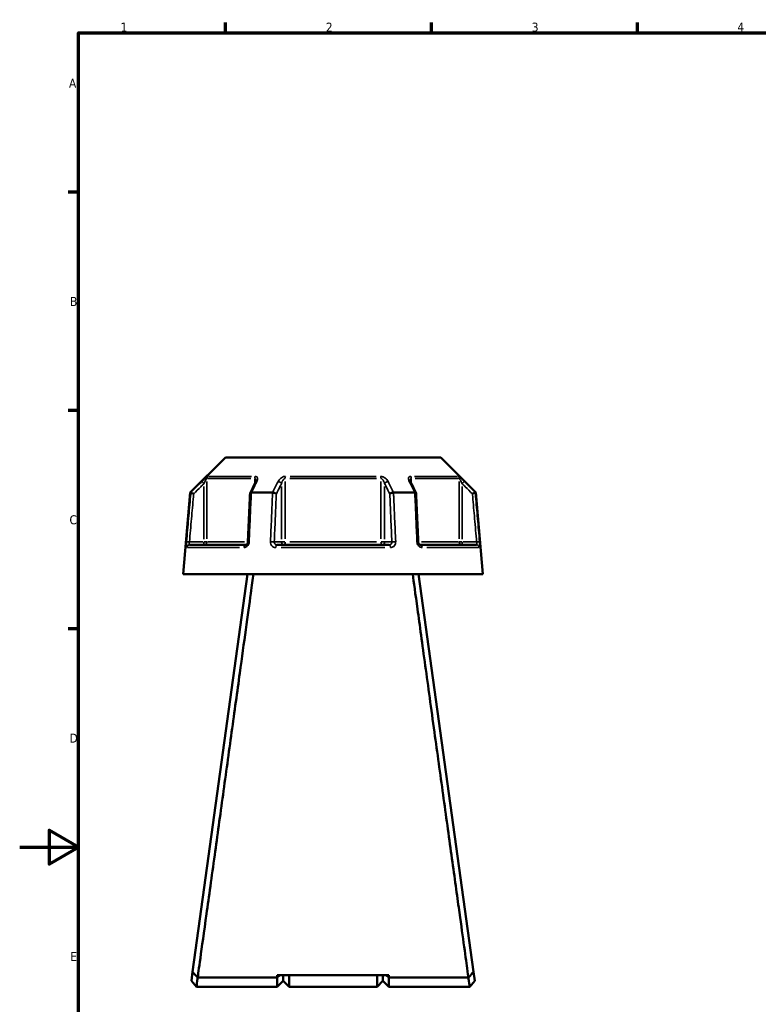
# Model space of a CAD drawing. Header units: millimetres. Extents: x 0 to 898, y 0 to 841.
# Tile 2 of 7: x 0 to 251, y 244 to 578. Entities that reach past the tile are written whole.
import ezdxf

# ---------------------------------------------------------------- set-up
doc = ezdxf.new("R2010")
doc.units = ezdxf.units.MM
for name, color, linetype, lineweight in [('Border (ANSI)', 7, 'Continuous', 70), ('Visible (ANSI)', 7, 'Continuous', 50), ('Visible Narrow (ANSI)', 7, 'Continuous', 35)]:
    doc.layers.add(name, color=color, linetype=linetype, lineweight=lineweight)
doc.styles.add('Note Text (ANSI)', font='tahoma.ttf')

# ---------------------------------------------------------------- blocks, each defined once
blk = doc.blocks.new('Borders Default Border')
at = {"layer": 'Border (ANSI)'}
for p, q in [((70.08, 574), (70.08, 577.45)), ((140.17, 574), (140.17, 577.45)), ((210.25, 574), (210.25, 577.45)), ((20, 519.75), (16.55, 519.75)), ((20, 445.5), (16.55, 445.5)), ((20, 371.25), (16.55, 371.25))]:
    blk.add_line(p, q, dxfattribs=at)
at = {"layer": 'Border (ANSI)', "flags": 128}
for points in [[(20, 20), (20, 574), (821, 574), (821, 20), (20, 20)], [(0, 297), (20, 297), (10, 302.77), (10, 291.23), (20, 297)]]:
    blk.add_lwpolyline(points, dxfattribs=at)
at = {"layer": 'Border (ANSI)', "char_height": 3.05, "attachment_point": 7, "style": 'Note Text (ANSI)'}
for s, insert in [('1', (34.35, 574.4)), ('2', (104.2, 574.4)), ('3', (174.26, 574.34)), ('4', (244.23, 574.4)), ('A', (16.78, 555.35)), ('B', (17.15, 481.1)), ('C', (16.95, 406.8)), ('D', (16.96, 332.6)), ('E', (17.21, 258.35))]:
    blk.add_mtext(s, dxfattribs=dict(at, insert=insert))

msp = doc.modelspace()

# ---------------------------------------------------------------- linework, layer by layer
at = {"layer": 'Visible (ANSI)'}
for p, q in [((69.981, 429.553), (58.07, 417.641)), ((69.981, 429.553), (143.295, 429.553)), ((143.295, 429.553), (155.206, 417.641)), ((58.07, 417.641), (55.638, 389.848)), ((58.07, 417.641), (58.248, 417.641)), ((78.84, 417.641), (86.046, 417.641)), ((127.23, 417.641), (134.436, 417.641)), ((155.028, 417.641), (155.206, 417.641)), ((155.206, 417.641), (157.638, 389.848)), ((57.809, 399.848), (76.941, 399.848)), ((87.506, 399.848), (125.77, 399.848)), ((136.335, 399.848), (155.467, 399.848)), ((55.638, 389.848), (157.638, 389.848)), ((77.538, 389.848), (58.837, 254.606)), ((154.439, 254.606), (135.738, 389.848)), ((60.078, 263.773), (60.078, 263.582)), ((60.078, 263.773), (60.104, 263.773)), ((153.172, 263.773), (153.198, 263.773)), ((153.198, 263.582), (153.198, 263.773)), ((58.837, 254.606), (58.412, 251.535)), ((154.864, 251.535), (154.439, 254.606)), ((60.138, 249.553), (58.412, 251.534)), ((60.575, 252.714), (60.575, 252.712)), ((87.663, 252.714), (60.586, 252.714)), ((125.613, 253.549), (87.663, 253.549)), ((88.536, 253.549), (87.663, 252.714)), ((87.663, 252.714), (87.663, 253.549)), ((87.663, 249.553), (87.663, 252.714)), ((89.663, 251.553), (87.663, 249.553)), ((89.663, 253.549), (89.663, 251.553)), ((89.663, 251.553), (89.663, 253.549)), ((89.663, 251.553), (91.663, 249.553)), ((91.663, 253.549), (91.663, 249.553)), ((121.613, 249.553), (121.613, 253.549)), ((123.613, 251.553), (121.613, 249.553)), ((123.613, 251.553), (123.613, 253.549)), ((123.613, 253.549), (123.613, 251.553)), ((123.613, 251.553), (125.613, 249.553)), ((125.613, 252.714), (124.74, 253.549)), ((125.613, 253.549), (125.613, 252.714)), ((125.613, 252.714), (125.613, 249.553)), ((152.69, 252.714), (125.613, 252.714)), ((152.701, 252.712), (152.701, 252.714)), ((154.864, 251.534), (153.138, 249.553)), ((60.138, 249.553), (87.663, 249.553)), ((91.663, 249.553), (121.613, 249.553)), ((125.613, 249.553), (153.138, 249.553))]:
    msp.add_line(p, q, dxfattribs=at)
for centre, major_axis, ratio, start_param, end_param in [((6152.747, -11350.964), (200.793, -16613.409), 0.5089432, 3.9187595, 3.9190706), ((-5845.13, -11165.905), (198.735, 16352.21), 0.5089922, 5.5057391, 5.5060552)]:
    msp.add_ellipse(centre, major_axis=major_axis, ratio=ratio, start_param=start_param, end_param=end_param, dxfattribs=at)
for points, knots in [([(80.391, 421.645), (80.391, 421.631), (80.39, 421.611), (80.384, 421.561), (80.378, 421.531), (80.363, 421.464), (80.353, 421.428), (80.327, 421.349), (80.311, 421.306), (80.274, 421.218), (80.253, 421.172), (80.229, 421.125)], [0.20265986, 0.20265986, 0.20265986, 0.20265986, 0.23121109, 0.23121109, 0.25976233, 0.25976233, 0.28831356, 0.28831356, 0.3168648, 0.3168648, 0.34541603, 0.34541603, 0.34541603, 0.34541603]), ([(133.047, 421.125), (133.023, 421.172), (133.002, 421.218), (132.965, 421.306), (132.949, 421.349), (132.923, 421.428), (132.913, 421.464), (132.898, 421.531), (132.892, 421.561), (132.886, 421.611), (132.885, 421.631), (132.885, 421.645)], [0, 0, 0, 0, 0.02855139, 0.02855139, 0.05710278, 0.05710278, 0.08565416, 0.08565416, 0.11420555, 0.11420555, 0.14275694, 0.14275694, 0.14275694, 0.14275694]), ([(59.211, 417.192), (59.21, 417.192), (59.208, 417.193), (59.088, 417.249), (58.97, 417.304), (58.749, 417.408), (58.647, 417.456), (58.47, 417.538), (58.397, 417.572), (58.292, 417.621), (58.26, 417.636), (58.25, 417.641)], [-0.15381712, -0.15381712, -0.15381712, -0.15381712, -0.15334182, -0.15334182, -0.11413883, -0.11413883, -0.07544767, -0.07544767, -0.03695599, -0.03695599, 0, 0, 0, 0]), ([(78.383, 417.418), (78.334, 416.316), (78.286, 415.214), (78.189, 413.011), (78.141, 411.909), (78.044, 409.706), (77.996, 408.604), (77.899, 406.4), (77.851, 405.299), (77.754, 403.095), (77.706, 401.994), (77.657, 400.892)], [0.6423352, 0.6423352, 0.6423352, 0.6423352, 0.974127, 0.974127, 1.3059187, 1.3059187, 1.6377104, 1.6377104, 1.9695021, 1.9695021, 2.3012939, 2.3012939, 2.3012939, 2.3012939]), ([(78.819, 417.641), (78.718, 417.636), (78.631, 417.621), (78.49, 417.572), (78.439, 417.538), (78.393, 417.473), (78.384, 417.446), (78.383, 417.418)], [-0.153700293, -0.153700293, -0.153700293, -0.153700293, -0.116657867, -0.116657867, -0.078076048, -0.078076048, -0.055255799, -0.055255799, -0.055255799, -0.055255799]), ([(87.341, 417.192), (87.34, 417.192), (87.34, 417.193), (87.279, 417.249), (87.2, 417.304), (87.012, 417.408), (86.904, 417.456), (86.67, 417.538), (86.545, 417.572), (86.299, 417.621), (86.181, 417.636), (86.069, 417.641)], [-0.15381712, -0.15381712, -0.15381712, -0.15381712, -0.15334198, -0.15334198, -0.1141389, -0.1141389, -0.07544797, -0.07544797, -0.03695607, -0.03695607, 0, 0, 0, 0]), ([(127.207, 417.641), (127.095, 417.636), (126.977, 417.621), (126.731, 417.572), (126.606, 417.538), (126.372, 417.456), (126.264, 417.408), (126.076, 417.304), (125.997, 417.249), (125.936, 417.193), (125.935, 417.192), (125.935, 417.192)], [-0.15370031, -0.15370031, -0.15370031, -0.15370031, -0.11665787, -0.11665787, -0.07807603, -0.07807603, -0.03929469, -0.03929469, 0, 0, 0.00047626, 0.00047626, 0.00047626, 0.00047626]), ([(134.893, 417.418), (134.892, 417.446), (134.883, 417.473), (134.837, 417.538), (134.786, 417.572), (134.645, 417.621), (134.558, 417.636), (134.457, 417.641)], [-0.098214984, -0.098214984, -0.098214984, -0.098214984, -0.075447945, -0.075447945, -0.036956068, -0.036956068, 0, 0, 0, 0]), ([(135.619, 400.892), (135.57, 401.994), (135.522, 403.095), (135.425, 405.299), (135.377, 406.4), (135.28, 408.604), (135.232, 409.706), (135.135, 411.909), (135.087, 413.011), (134.99, 415.214), (134.942, 416.316), (134.893, 417.418)], [1.2046153, 1.2046153, 1.2046153, 1.2046153, 1.5364071, 1.5364071, 1.8681988, 1.8681988, 2.1999905, 2.1999905, 2.5317822, 2.5317822, 2.863574, 2.863574, 2.863574, 2.863574]), ([(155.026, 417.641), (155.016, 417.636), (154.984, 417.621), (154.879, 417.572), (154.806, 417.538), (154.629, 417.456), (154.527, 417.408), (154.306, 417.304), (154.188, 417.249), (154.068, 417.193), (154.066, 417.192), (154.065, 417.192)], [-0.15370015, -0.15370015, -0.15370015, -0.15370015, -0.1166578, -0.1166578, -0.07807618, -0.07807618, -0.0392946, -0.0392946, 0, 0, 0.00047641, 0.00047641, 0.00047641, 0.00047641]), ([(77.657, 400.892), (77.653, 400.793), (77.638, 400.693), (77.589, 400.501), (77.555, 400.41), (77.473, 400.246), (77.426, 400.172), (77.325, 400.048), (77.271, 399.997), (77.164, 399.916), (77.112, 399.889), (77.017, 399.854), (76.976, 399.848), (76.941, 399.848)], [0, 0, 0, 0, 0.05067005, 0.05067005, 0.10084685, 0.10084685, 0.1507669, 0.1507669, 0.20138762, 0.20138762, 0.25586434, 0.25586434, 0.31481094, 0.31481094, 0.31481094, 0.31481094]), ([(136.335, 399.848), (136.298, 399.848), (136.253, 399.855), (136.146, 399.897), (136.083, 399.933), (135.963, 400.036), (135.908, 400.096), (135.808, 400.238), (135.763, 400.318), (135.69, 400.492), (135.662, 400.586), (135.63, 400.752), (135.622, 400.822), (135.619, 400.892)], [0, 0, 0, 0, 0.06296271, 0.06296271, 0.12592542, 0.12592542, 0.17893056, 0.17893056, 0.22915943, 0.22915943, 0.27910739, 0.27910739, 0.31481354, 0.31481354, 0.31481354, 0.31481354]), ([(60.575, 252.714), (60.687, 253.52), (60.999, 255.769), (62.006, 263.024), (62.715, 268.134), (64.385, 280.181), (65.33, 286.997), (67.254, 300.885), (68.214, 307.824), (69.192, 314.89), (69.68, 318.424), (70.173, 321.989), (71.157, 329.1), (71.647, 332.647), (72.613, 339.64), (73.089, 343.087), (74.017, 349.802), (74.468, 353.069), (75.638, 361.549), (76.324, 366.518), (77.596, 375.741), (78.17, 379.904), (79.009, 385.996), (79.313, 388.203), (79.54, 389.848)], [-3.0428641, -3.0428641, -3.0428641, -3.0428641, -2.6919897, -2.6919897, -2.3274628, -2.3274628, -1.9831922, -1.9831922, -1.6804056, -1.6804056, -1.6804056, -1.5290123, -1.5290123, -1.377619, -1.377619, -1.2262256, -1.2262256, -1.0748323, -1.0748323, -0.8174637, -0.8174637, -0.5396458, -0.5396458, -0.3163412, -0.3163412, -0.3163412, -0.3163412]), ([(133.736, 389.848), (134.096, 387.233), (134.654, 383.187), (136.109, 372.631), (137.013, 366.074), (138.99, 351.755), (140.049, 344.079), (142.112, 329.15), (143.107, 321.957), (144.084, 314.89), (144.573, 311.357), (145.058, 307.855), (146.007, 300.994), (146.472, 297.635), (147.373, 291.137), (147.808, 287.997), (148.637, 282.008), (149.032, 279.158), (150.033, 271.943), (150.591, 267.914), (151.573, 260.842), (151.978, 257.92), (152.483, 254.279), (152.631, 253.217), (152.701, 252.714)], [0.3163412, 0.3163412, 0.3163412, 0.3163412, 0.6713834, 0.6713834, 1.034028, 1.034028, 1.377619, 1.377619, 1.6804056, 1.6804056, 1.6804056, 1.8317989, 1.8317989, 1.9831922, 1.9831922, 2.1345855, 2.1345855, 2.2859788, 2.2859788, 2.5433475, 2.5433475, 2.8238073, 2.8238073, 3.0428641, 3.0428641, 3.0428641, 3.0428641]), ([(60.575, 252.712), (60.286, 253.027), (59.998, 253.341), (59.419, 253.972), (59.126, 254.291), (58.837, 254.606)], [-0.27673594, -0.27673594, -0.27673594, -0.27673594, -0.13961805, -0.13961805, 0, 0, 0, 0]), ([(154.439, 254.606), (154.153, 254.294), (153.863, 253.979), (153.285, 253.348), (152.993, 253.03), (152.701, 252.712)], [-0.27669932, -0.27669932, -0.27669932, -0.27669932, -0.13854961, -0.13854961, 0, 0, 0, 0]), ([(60.138, 249.554), (60.138, 249.553), (60.141, 249.577), (60.177, 249.829), (60.27, 250.475), (60.464, 251.85), (60.522, 252.262), (60.586, 252.714)], [3.14159265, 3.14159265, 3.14159265, 3.14159265, 3.27099092, 3.27099092, 3.82182892, 3.82182892, 4.02140663, 4.02140663, 4.02140663, 4.02140663]), ([(152.69, 252.714), (152.754, 252.262), (152.812, 251.85), (153.006, 250.475), (153.099, 249.829), (153.135, 249.577), (153.138, 249.553), (153.138, 249.554)], [-4.02140663, -4.02140663, -4.02140663, -4.02140663, -3.82182892, -3.82182892, -3.27099092, -3.27099092, -3.14159265, -3.14159265, -3.14159265, -3.14159265])]:
    msp.add_open_spline(points, degree=3, knots=knots, dxfattribs=at)
for points in [[(58.248, 417.641), (58.249, 417.641), (58.25, 417.641), (58.25, 417.641)], [(78.819, 417.641), (78.826, 417.641), (78.833, 417.641), (78.84, 417.641)], [(86.046, 417.641), (86.054, 417.641), (86.062, 417.641), (86.069, 417.641)], [(127.207, 417.641), (127.214, 417.641), (127.222, 417.641), (127.23, 417.641)], [(134.436, 417.641), (134.443, 417.641), (134.45, 417.641), (134.457, 417.641)], [(155.026, 417.641), (155.026, 417.641), (155.027, 417.641), (155.028, 417.641)], [(60.586, 252.714), (60.582, 252.713), (60.579, 252.713), (60.575, 252.712)], [(152.701, 252.712), (152.697, 252.713), (152.694, 252.713), (152.69, 252.714)]]:
    msp.add_open_spline(points, degree=3, dxfattribs=at)
at = {"layer": 'Visible Narrow (ANSI)'}
for p, q in [((78.707, 422.446), (63.962, 422.446)), ((64.25, 423.153), (78.895, 423.153)), ((80.005, 422.357), (80.005, 420.767)), ((121.383, 422.446), (91.893, 422.446)), ((91.993, 423.153), (121.283, 423.153)), ((133.271, 420.767), (133.271, 422.357)), ((134.381, 423.153), (149.026, 423.153)), ((149.314, 422.446), (134.569, 422.446)), ((62.011, 421.378), (62.656, 420.729)), ((62.71, 419.685), (62.71, 401.839)), ((63.7, 401.928), (63.7, 421.366)), ((89.09, 419.685), (89.09, 401.839)), ((90.333, 401.928), (90.333, 421.366)), ((122.943, 421.366), (122.943, 401.928)), ((124.186, 401.839), (124.186, 419.685)), ((149.576, 421.366), (149.576, 401.928)), ((150.566, 401.839), (150.566, 419.685)), ((150.62, 420.729), (151.265, 421.378)), ((57.702, 400.854), (56.792, 400.934)), ((74.765, 398.935), (57.108, 398.935)), ((62.463, 400.848), (58.023, 400.848)), ((62.71, 400.77), (62.71, 399.851)), ((63.688, 400.848), (62.781, 400.848)), ((63.935, 400.848), (76.544, 400.848)), ((88.967, 400.848), (86.747, 400.848)), ((124.295, 398.935), (88.981, 398.935)), ((90.265, 400.848), (89.128, 400.848)), ((91.893, 400.848), (121.383, 400.848)), ((124.148, 400.848), (123.011, 400.848)), ((126.529, 400.848), (124.309, 400.848)), ((136.732, 400.848), (149.341, 400.848)), ((156.168, 398.935), (138.511, 398.935)), ((150.495, 400.848), (149.588, 400.848)), ((150.566, 399.851), (150.566, 400.77)), ((155.253, 400.848), (150.813, 400.848)), ((156.484, 400.934), (155.574, 400.854))]:
    msp.add_line(p, q, dxfattribs=at)
for centre, major_axis, ratio, start_param, end_param in [((64.69, 422.446), (0, -1), 0.9904959, 3.9662607, 4.6731191), ((80.62, 422.446), (0, 1), 0.6143631, 0.8246681, 1.5315264), ((90.709, 422.446), (0, -1), 0.3761328, 3.9662607, 4.6731191), ((122.567, 422.446), (0, 1), 0.3761328, 4.7516589, 5.4585172), ((132.656, 422.446), (0, -1), 0.6143631, 1.6100662, 2.3169246), ((148.585, 422.446), (0, 1), 0.9904959, 4.7516589, 5.4585172), ((81.123, 420.676), (-0.894, 0.449), 0.6136988, 5.5048942, 6.2422226), ((88.224, 420.676), (-0.894, 0.449), 0.6136988, 3.9026286, 5.2571626), ((125.052, 420.676), (-0.894, -0.449), 0.6136988, 4.1676154, 5.5221494), ((132.153, 420.676), (0.894, 0.449), 0.6136988, 0.0409627, 0.7782911), ((57.809, 398.848), (0, 1), 0.992287, 0.0741765, 1.4093534), ((62.71, 400.848), (0, -1), 0.9904959, 0.0785398, 1.4922565), ((76.941, 398.848), (0, 1), 0.6034974, 0.0741765, 1.4093534), ((78.656, 400.848), (-0.999, 0.044), 0.0757423, 5.369153, 6.2350783), ((85.758, 400.848), (0.999, -0.044), 0.0757423, 0.5996329, 1.9382948), ((87.506, 398.848), (0, 1), 0.3887896, 0.0741765, 1.4093534), ((89.957, 400.848), (0, -1), 0.8660254, 4.7909288, 6.2046455), ((89.957, 400.848), (0, -1), 0.3761328, 0.0785398, 1.4922565), ((123.319, 400.848), (0, -1), 0.3761328, 4.7909288, 6.2046455), ((123.319, 400.848), (0, -1), 0.8660254, 0.0785398, 1.4922565), ((125.77, 398.848), (0, 1), 0.3887896, 4.8738319, 6.2090088), ((127.518, 400.848), (0.999, 0.044), 0.0757423, 1.2032978, 2.5419597), ((134.62, 400.848), (0.999, 0.044), 0.0757423, 0.048107, 0.9140323), ((136.335, 398.848), (0, 1), 0.6034974, 4.8738319, 6.2090088), ((150.566, 400.848), (0, -1), 0.9904959, 4.7909288, 6.2046455), ((155.467, 398.848), (0, 1), 0.992287, 4.8738319, 6.2090088)]:
    msp.add_ellipse(centre, major_axis=major_axis, ratio=ratio, start_param=start_param, end_param=end_param, dxfattribs=at)
for points, knots in [([(63.99, 423.153), (63.958, 423.153), (63.885, 423.109), (63.554, 422.86), (63.198, 422.536), (62.563, 421.933), (62.283, 421.659), (62.005, 421.383)], [-0.34541645, -0.34541645, -0.34541645, -0.34541645, -0.27620858, -0.27620858, -0.11734182, -0.11734182, 0, 0, 0, 0]), ([(62.71, 420.676), (62.848, 420.952), (62.988, 421.226), (63.305, 421.829), (63.483, 422.153), (63.648, 422.402), (63.684, 422.446), (63.7, 422.446)], [0, 0, 0, 0, 0.11734182, 0.11734182, 0.27620858, 0.27620858, 0.34541645, 0.34541645, 0.34541645, 0.34541645]), ([(80.005, 422.446), (80.039, 422.446), (80.072, 422.44), (80.15, 422.41), (80.192, 422.377), (80.276, 422.273), (80.312, 422.194), (80.362, 422.016), (80.377, 421.92), (80.389, 421.762), (80.391, 421.705), (80.391, 421.646)], [0, 0, 0, 0, 0.02585168, 0.02585168, 0.06721438, 0.06721438, 0.12288915, 0.12288915, 0.17445287, 0.17445287, 0.20265986, 0.20265986, 0.20265986, 0.20265986]), ([(80.714, 421.383), (80.825, 421.604), (80.904, 421.824), (80.98, 422.207), (80.988, 422.373), (80.946, 422.628), (80.915, 422.723), (80.812, 422.901), (80.737, 422.981), (80.566, 423.084), (80.479, 423.117), (80.32, 423.147), (80.254, 423.153), (80.185, 423.153)], [-0.34541603, -0.34541603, -0.34541603, -0.34541603, -0.25141662, -0.25141662, -0.17445287, -0.17445287, -0.12288915, -0.12288915, -0.06721438, -0.06721438, -0.02585168, -0.02585168, 0, 0, 0, 0]), ([(90.443, 423.153), (90.241, 423.153), (90.026, 423.115), (89.294, 422.88), (88.84, 422.546), (88.259, 421.933), (88.068, 421.659), (87.929, 421.383)], [-0.34541684, -0.34541684, -0.34541684, -0.34541684, -0.28109054, -0.28109054, -0.11734182, -0.11734182, 0, 0, 0, 0]), ([(89.09, 420.676), (89.16, 420.952), (89.254, 421.226), (89.543, 421.839), (89.767, 422.173), (90.128, 422.408), (90.233, 422.446), (90.333, 422.446)], [0, 0, 0, 0, 0.11734182, 0.11734182, 0.28109054, 0.28109054, 0.34541684, 0.34541684, 0.34541684, 0.34541684]), ([(125.347, 421.383), (125.235, 421.605), (125.091, 421.824), (124.767, 422.207), (124.599, 422.373), (124.28, 422.628), (124.142, 422.723), (123.834, 422.901), (123.662, 422.981), (123.352, 423.084), (123.216, 423.117), (122.998, 423.147), (122.914, 423.153), (122.833, 423.153)], [-0.345416, -0.345416, -0.345416, -0.345416, -0.25131567, -0.25131567, -0.17440412, -0.17440412, -0.12292214, -0.12292214, -0.06721438, -0.06721438, -0.02585168, -0.02585168, 0, 0, 0, 0]), ([(122.943, 422.446), (122.983, 422.446), (123.024, 422.44), (123.132, 422.41), (123.199, 422.377), (123.352, 422.273), (123.436, 422.194), (123.588, 422.016), (123.657, 421.921), (123.814, 421.666), (123.898, 421.5), (124.058, 421.117), (124.13, 420.898), (124.186, 420.676)], [0, 0, 0, 0, 0.02585168, 0.02585168, 0.06721438, 0.06721438, 0.12292214, 0.12292214, 0.17440412, 0.17440412, 0.25131567, 0.25131567, 0.345416, 0.345416, 0.345416, 0.345416]), ([(133.091, 423.153), (132.923, 423.153), (132.777, 423.117), (132.358, 422.888), (132.269, 422.55), (132.334, 421.933), (132.424, 421.659), (132.562, 421.383)], [-0.34541683, -0.34541683, -0.34541683, -0.34541683, -0.28278882, -0.28278882, -0.11734182, -0.11734182, 0, 0, 0, 0]), ([(132.885, 421.646), (132.885, 421.943), (132.934, 422.206), (133.117, 422.41), (133.188, 422.446), (133.271, 422.446)], [0.14275694, 0.14275694, 0.14275694, 0.14275694, 0.28278882, 0.28278882, 0.34541683, 0.34541683, 0.34541683, 0.34541683]), ([(151.271, 421.383), (151.047, 421.606), (150.822, 421.827), (150.423, 422.21), (150.247, 422.376), (149.971, 422.628), (149.865, 422.723), (149.66, 422.9), (149.563, 422.98), (149.424, 423.084), (149.375, 423.117), (149.316, 423.147), (149.298, 423.153), (149.286, 423.153)], [-0.34541583, -0.34541583, -0.34541583, -0.34541583, -0.25081718, -0.25081718, -0.17415567, -0.17415567, -0.12305037, -0.12305037, -0.06721438, -0.06721438, -0.02585168, -0.02585168, 0, 0, 0, 0]), ([(149.576, 422.446), (149.582, 422.446), (149.591, 422.44), (149.62, 422.41), (149.644, 422.377), (149.714, 422.273), (149.762, 422.193), (149.864, 422.016), (149.917, 421.921), (150.055, 421.668), (150.143, 421.503), (150.342, 421.12), (150.455, 420.899), (150.566, 420.676)], [0, 0, 0, 0, 0.02585168, 0.02585168, 0.06721438, 0.06721438, 0.12305037, 0.12305037, 0.17415567, 0.17415567, 0.25081718, 0.25081718, 0.34541583, 0.34541583, 0.34541583, 0.34541583]), ([(62.005, 421.383), (61.654, 421.034), (61.303, 420.684), (60.951, 420.334), (60.05, 419.436), (59.149, 418.539), (58.248, 417.641)], [-0.97913562, -0.97913562, -0.97913562, -0.97913562, -0.83039319, -0.83039319, -0.83039319, -0.44889539, -0.44889539, -0.44889539, -0.44889539]), ([(59.211, 417.192), (60.026, 418.003), (60.841, 418.815), (61.656, 419.627), (62.007, 419.977), (62.358, 420.326), (62.71, 420.676)], [0.48535999, 0.48535999, 0.48535999, 0.48535999, 0.83039319, 0.83039319, 0.83039319, 0.97913562, 0.97913562, 0.97913562, 0.97913562]), ([(78.84, 417.641), (79.289, 418.539), (79.739, 419.436), (80.188, 420.334), (80.364, 420.684), (80.539, 421.033), (80.714, 421.383)], [-1.9309469, -1.9309469, -1.9309469, -1.9309469, -1.5494728, -1.5494728, -1.5494728, -1.40070667, -1.40070667, -1.40070667, -1.40070667]), ([(87.929, 421.383), (87.753, 421.034), (87.577, 420.684), (87.401, 420.334), (86.949, 419.436), (86.498, 418.539), (86.046, 417.641)], [-3.01195384, -3.01195384, -3.01195384, -3.01195384, -2.86321686, -2.86321686, -2.86321686, -2.48171362, -2.48171362, -2.48171362, -2.48171362]), ([(87.341, 417.192), (87.749, 418.003), (88.156, 418.815), (88.564, 419.627), (88.739, 419.977), (88.915, 420.326), (89.09, 420.676)], [2.51817821, 2.51817821, 2.51817821, 2.51817821, 2.86321686, 2.86321686, 2.86321686, 3.01195384, 3.01195384, 3.01195384, 3.01195384]), ([(124.186, 420.676), (124.361, 420.326), (124.537, 419.977), (124.712, 419.627), (125.12, 418.815), (125.527, 418.003), (125.935, 417.192)], [1.40070667, 1.40070667, 1.40070667, 1.40070667, 1.54944365, 1.54944365, 1.54944365, 1.8944823, 1.8944823, 1.8944823, 1.8944823]), ([(127.23, 417.641), (126.778, 418.539), (126.327, 419.436), (125.875, 420.334), (125.699, 420.684), (125.523, 421.034), (125.347, 421.383)], [-1.9309469, -1.9309469, -1.9309469, -1.9309469, -1.54944365, -1.54944365, -1.54944365, -1.40070667, -1.40070667, -1.40070667, -1.40070667]), ([(132.562, 421.383), (132.737, 421.033), (132.912, 420.684), (133.088, 420.334), (133.537, 419.436), (133.987, 418.539), (134.436, 417.641)], [-2.8461148, -2.8461148, -2.8461148, -2.8461148, -2.6973551, -2.6973551, -2.6973551, -2.31587457, -2.31587457, -2.31587457, -2.31587457]), ([(150.566, 420.676), (150.918, 420.326), (151.269, 419.977), (151.62, 419.627), (152.435, 418.815), (153.25, 418.003), (154.065, 417.192)], [1.40070667, 1.40070667, 1.40070667, 1.40070667, 1.54944267, 1.54944267, 1.54944267, 1.8944823, 1.8944823, 1.8944823, 1.8944823]), ([(155.028, 417.641), (154.127, 418.539), (153.226, 419.436), (152.325, 420.334), (151.973, 420.684), (151.622, 421.034), (151.271, 421.383)], [-1.9309469, -1.9309469, -1.9309469, -1.9309469, -1.54944267, -1.54944267, -1.54944267, -1.40070667, -1.40070667, -1.40070667, -1.40070667]), ([(58.25, 417.641), (58.212, 417.207), (58.174, 416.772), (57.916, 413.83), (57.695, 411.323), (57.475, 408.816), (57.245, 406.189), (57.014, 403.562), (56.783, 400.935)], [-2.8816283, -2.8816283, -2.8816283, -2.8816283, -2.7508097, -2.7508097, -1.9957102, -1.9957102, -1.9957102, -1.2046153, -1.2046153, -1.2046153, -1.2046153]), ([(57.776, 400.848), (58.007, 403.475), (58.237, 406.102), (58.468, 408.729), (58.688, 411.236), (58.908, 413.743), (59.156, 416.564), (59.183, 416.878), (59.211, 417.192)], [1.2046153, 1.2046153, 1.2046153, 1.2046153, 1.9957102, 1.9957102, 1.9957102, 2.7508097, 2.7508097, 2.8452795, 2.8452795, 2.8452795, 2.8452795]), ([(78.088, 400.935), (78.203, 403.562), (78.318, 406.189), (78.433, 408.816), (78.543, 411.323), (78.652, 413.83), (78.781, 416.772), (78.8, 417.207), (78.819, 417.641)], [-2.3012939, -2.3012939, -2.3012939, -2.3012939, -1.510199, -1.510199, -1.510199, -0.7550995, -0.7550995, -0.6242809, -0.6242809, -0.6242809, -0.6242809]), ([(86.069, 417.641), (86.05, 417.207), (86.031, 416.772), (85.901, 413.83), (85.791, 411.323), (85.68, 408.816), (85.565, 406.189), (85.449, 403.562), (85.333, 400.935)], [-2.8816283, -2.8816283, -2.8816283, -2.8816283, -2.7508097, -2.7508097, -1.9957102, -1.9957102, -1.9957102, -1.2046153, -1.2046153, -1.2046153, -1.2046153]), ([(86.624, 400.848), (86.739, 403.475), (86.854, 406.102), (86.97, 408.729), (87.08, 411.236), (87.19, 413.743), (87.314, 416.564), (87.327, 416.878), (87.341, 417.192)], [1.2046153, 1.2046153, 1.2046153, 1.2046153, 1.9957102, 1.9957102, 1.9957102, 2.7508097, 2.7508097, 2.8452795, 2.8452795, 2.8452795, 2.8452795]), ([(125.935, 417.192), (125.949, 416.878), (125.962, 416.564), (126.086, 413.743), (126.196, 411.236), (126.306, 408.729), (126.422, 406.102), (126.537, 403.475), (126.652, 400.848)], [0.6606297, 0.6606297, 0.6606297, 0.6606297, 0.7550994, 0.7550994, 1.5101988, 1.5101988, 1.5101988, 2.3012939, 2.3012939, 2.3012939, 2.3012939]), ([(127.943, 400.935), (127.827, 403.562), (127.711, 406.189), (127.596, 408.816), (127.485, 411.323), (127.375, 413.83), (127.245, 416.772), (127.226, 417.207), (127.207, 417.641)], [-2.3012939, -2.3012939, -2.3012939, -2.3012939, -1.5101988, -1.5101988, -1.5101988, -0.7550994, -0.7550994, -0.6242809, -0.6242809, -0.6242809, -0.6242809]), ([(134.457, 417.641), (134.476, 417.207), (134.495, 416.772), (134.624, 413.83), (134.733, 411.323), (134.843, 408.816), (134.958, 406.189), (135.073, 403.562), (135.188, 400.935)], [-2.8816283, -2.8816283, -2.8816283, -2.8816283, -2.7508098, -2.7508098, -1.9957104, -1.9957104, -1.9957104, -1.2046153, -1.2046153, -1.2046153, -1.2046153]), ([(154.065, 417.192), (154.093, 416.878), (154.12, 416.564), (154.368, 413.743), (154.588, 411.236), (154.808, 408.729), (155.039, 406.102), (155.269, 403.475), (155.5, 400.848)], [0.6606297, 0.6606297, 0.6606297, 0.6606297, 0.7550995, 0.7550995, 1.510199, 1.510199, 1.510199, 2.3012939, 2.3012939, 2.3012939, 2.3012939]), ([(156.493, 400.935), (156.262, 403.562), (156.031, 406.189), (155.801, 408.816), (155.581, 411.323), (155.36, 413.83), (155.102, 416.772), (155.064, 417.207), (155.026, 417.641)], [-2.3012939, -2.3012939, -2.3012939, -2.3012939, -1.510199, -1.510199, -1.510199, -0.7550995, -0.7550995, -0.6242809, -0.6242809, -0.6242809, -0.6242809]), ([(56.783, 400.935), (56.742, 400.464), (56.715, 399.994), (56.711, 399.365), (56.724, 399.159), (56.769, 398.972), (56.792, 398.935), (56.82, 398.935)], [-0.31481287, -0.31481287, -0.31481287, -0.31481287, -0.1729885, -0.1729885, -0.06653404, -0.06653404, 0, 0, 0, 0]), ([(57.809, 399.848), (57.781, 399.848), (57.758, 399.866), (57.714, 399.96), (57.702, 400.063), (57.707, 400.377), (57.735, 400.612), (57.776, 400.848)], [0, 0, 0, 0, 0.06653404, 0.06653404, 0.1729885, 0.1729885, 0.31481287, 0.31481287, 0.31481287, 0.31481287]), ([(76.339, 398.935), (76.687, 398.935), (77.046, 399.075), (77.534, 399.495), (77.7, 399.706), (77.921, 400.131), (77.993, 400.332), (78.065, 400.67), (78.082, 400.803), (78.088, 400.935)], [-0.31481094, -0.31481094, -0.31481094, -0.31481094, -0.18655676, -0.18655676, -0.10364264, -0.10364264, -0.03986256, -0.03986256, 0, 0, 0, 0]), ([(85.333, 400.935), (85.321, 400.646), (85.367, 400.357), (85.587, 399.788), (85.78, 399.519), (86.215, 399.167), (86.435, 399.055), (86.815, 398.955), (86.966, 398.935), (87.119, 398.935)], [-0.31481397, -0.31481397, -0.31481397, -0.31481397, -0.2278058, -0.2278058, -0.12655878, -0.12655878, -0.04867645, -0.04867645, 0, 0, 0, 0]), ([(87.506, 399.848), (87.426, 399.848), (87.348, 399.858), (87.152, 399.908), (87.041, 399.964), (86.823, 400.14), (86.729, 400.274), (86.628, 400.559), (86.611, 400.704), (86.624, 400.848)], [0, 0, 0, 0, 0.04867645, 0.04867645, 0.12655878, 0.12655878, 0.2278058, 0.2278058, 0.31481397, 0.31481397, 0.31481397, 0.31481397]), ([(126.652, 400.848), (126.658, 400.782), (126.658, 400.716), (126.64, 400.547), (126.613, 400.446), (126.517, 400.234), (126.437, 400.128), (126.182, 399.918), (125.98, 399.848), (125.77, 399.848)], [0, 0, 0, 0, 0.03982627, 0.03982627, 0.1035483, 0.1035483, 0.18638694, 0.18638694, 0.31481104, 0.31481104, 0.31481104, 0.31481104]), ([(126.157, 398.935), (126.56, 398.935), (126.954, 399.075), (127.463, 399.496), (127.628, 399.707), (127.833, 400.132), (127.894, 400.333), (127.942, 400.671), (127.948, 400.803), (127.943, 400.935)], [-0.31481104, -0.31481104, -0.31481104, -0.31481104, -0.18638694, -0.18638694, -0.1035483, -0.1035483, -0.03982627, -0.03982627, 0, 0, 0, 0]), ([(135.188, 400.935), (135.193, 400.829), (135.205, 400.723), (135.297, 400.205), (135.483, 399.814), (135.944, 399.291), (136.188, 399.12), (136.606, 398.965), (136.773, 398.935), (136.937, 398.935)], [-0.31481354, -0.31481354, -0.31481354, -0.31481354, -0.28284699, -0.28284699, -0.15713721, -0.15713721, -0.06043739, -0.06043739, 0, 0, 0, 0]), ([(155.5, 400.848), (155.512, 400.782), (155.522, 400.717), (155.546, 400.549), (155.557, 400.449), (155.573, 400.237), (155.575, 400.132), (155.558, 399.942), (155.532, 399.874), (155.485, 399.85), (155.477, 399.848), (155.467, 399.848)], [0, 0, 0, 0, 0.03957477, 0.03957477, 0.1028944, 0.1028944, 0.18520991, 0.18520991, 0.29222008, 0.29222008, 0.31481112, 0.31481112, 0.31481112, 0.31481112]), ([(156.456, 398.935), (156.465, 398.935), (156.474, 398.939), (156.522, 398.987), (156.548, 399.123), (156.566, 399.503), (156.565, 399.714), (156.55, 400.137), (156.538, 400.337), (156.515, 400.672), (156.504, 400.804), (156.493, 400.935)], [-0.31481112, -0.31481112, -0.31481112, -0.31481112, -0.29222008, -0.29222008, -0.18520991, -0.18520991, -0.1028944, -0.1028944, -0.03957477, -0.03957477, 0, 0, 0, 0])]:
    msp.add_open_spline(points, degree=3, knots=knots, dxfattribs=at)

# ---------------------------------------------------------------- block references
msp.add_blockref('Borders Default Border', (0, 0))

doc.saveas('drawing.dxf')
